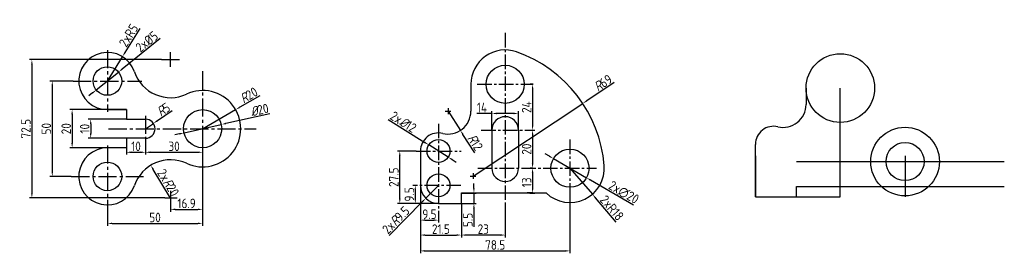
# Model space of a CAD drawing. Header units: millimetres. Extents: x 2009 to 3685, y 2539 to 5291.
import ezdxf

# ---------------------------------------------------------------- set-up
doc = ezdxf.new("R2010")
doc.units = ezdxf.units.MM
doc.linetypes.add('CENTER2', pattern=[28.575, 19.05, -3.175, 3.175, -3.175])
doc.layers.add('ST粗实线', color=7, linetype='Continuous', lineweight=30)
doc.layers.add('轮廓线', color=7, linetype='Continuous', lineweight=30)
doc.layers.add('中心线', color=7, linetype='CENTER2')
doc.styles.get("Standard").update_dxf_attribs({"font": 'gbenor.shx'})
doc.dimstyles.new('机械制图', dxfattribs={"dimtxt": 5, "dimasz": 2.5, "dimexe": 1.25, "dimexo": 0, "dimtad": 1, "dimdec": 1, "dimdsep": 46, "dimtxsty": 'Standard', "dimcen": 2.5, "dimadec": 0, "dimazin": 0, "dimtfac": 1, "dimtdec": 1, "dimtmove": 0, "dimatfit": 3, "dimfxl": 1, "dimarcsym": 0})
doc.dimstyles.new('机械制图$3', dxfattribs={"dimtxt": 5, "dimasz": 2.5, "dimexe": 1.25, "dimexo": 0, "dimtad": 1, "dimdsep": 46, "dimtxsty": 'Standard', "dimcen": 2.5, "dimadec": 0, "dimazin": 0, "dimtfac": 1, "dimtmove": 0, "dimatfit": 3, "dimfxl": 1, "dimarcsym": 0})
doc.dimstyles.new('机械制图$4', dxfattribs={"dimtxt": 5, "dimasz": 2.5, "dimexe": 1.25, "dimexo": 0, "dimtad": 1, "dimdsep": 46, "dimtxsty": 'Standard', "dimcen": 2.5, "dimsd2": 1, "dimadec": 0, "dimazin": 0, "dimtfac": 1, "dimtmove": 0, "dimatfit": 3, "dimfxl": 1, "dimarcsym": 0})

# ---------------------------------------------------------------- blocks, each defined once
blk = doc.blocks.new('*D12')
at = {"color": 0, "lineweight": -2, "transparency": 16777216}
for p, q in [((2037.34, 2629.16), (2025.19, 2629.16)), ((2026.44, 2626.66), (2026.44, 2581.66)), ((2036.41, 2579.16), (2025.19, 2579.16))]:
    blk.add_line(p, q, dxfattribs=at)
at = {"color": 0, "transparency": 16777216}
for points in [[(2026.03, 2626.66), (2026.86, 2626.66), (2026.44, 2629.16)], [(2026.03, 2581.66), (2026.86, 2581.66), (2026.44, 2579.16)]]:
    blk.add_solid(points, dxfattribs=at)
at = {"layer": 'Defpoints', "color": 0, "transparency": 16777216}
for p in [(2037.34, 2629.16), (2026.44, 2579.16), (2036.41, 2579.16)]:
    blk.add_point(p, dxfattribs=at)
at = {"color": 0, "transparency": 16777216, "insert": (2023.32, 2604.16), "char_height": 5, "attachment_point": 5, "rotation": 90}
blk.add_mtext('50', dxfattribs=at)
blk = doc.blocks.new('*D13')
at = {"color": 0, "lineweight": -2, "transparency": 16777216}
for p, q in [((2083.84, 2640.43), (2014.49, 2640.43)), ((2015.74, 2637.93), (2015.74, 2570.39)), ((2085.44, 2567.89), (2014.49, 2567.89))]:
    blk.add_line(p, q, dxfattribs=at)
at = {"color": 0, "transparency": 16777216}
for points in [[(2015.33, 2637.93), (2016.16, 2637.93), (2015.74, 2640.43)], [(2015.33, 2570.39), (2016.16, 2570.39), (2015.74, 2567.89)]]:
    blk.add_solid(points, dxfattribs=at)
at = {"layer": 'Defpoints', "color": 0, "transparency": 16777216}
for p in [(2083.84, 2640.43), (2015.74, 2567.89), (2085.44, 2567.89)]:
    blk.add_point(p, dxfattribs=at)
at = {"color": 0, "transparency": 16777216, "insert": (2012.62, 2604.16), "char_height": 5, "attachment_point": 5, "rotation": 90}
blk.add_mtext('72.5', dxfattribs=at)
blk = doc.blocks.new('*D14')
at = {"color": 0, "lineweight": -2, "transparency": 16777216}
for p, q in [((2065.37, 2614.16), (2035.61, 2614.16)), ((2036.86, 2611.66), (2036.86, 2596.66)), ((2065.37, 2594.16), (2035.61, 2594.16))]:
    blk.add_line(p, q, dxfattribs=at)
at = {"color": 0, "transparency": 16777216}
for points in [[(2036.45, 2611.66), (2037.28, 2611.66), (2036.86, 2614.16)], [(2036.45, 2596.66), (2037.28, 2596.66), (2036.86, 2594.16)]]:
    blk.add_solid(points, dxfattribs=at)
at = {"layer": 'Defpoints', "color": 0, "transparency": 16777216}
for p in [(2065.37, 2614.16), (2036.86, 2594.16), (2065.37, 2594.16)]:
    blk.add_point(p, dxfattribs=at)
at = {"color": 0, "transparency": 16777216, "insert": (2033.74, 2604.16), "char_height": 5, "attachment_point": 5, "rotation": 90}
blk.add_mtext('20', dxfattribs=at)
blk = doc.blocks.new('*D15')
at = {"color": 0, "lineweight": -2, "transparency": 16777216}
for p, q in [((2065.37, 2609.16), (2045.35, 2609.16)), ((2046.6, 2606.66), (2046.6, 2601.66)), ((2065.37, 2599.16), (2045.35, 2599.16))]:
    blk.add_line(p, q, dxfattribs=at)
at = {"color": 0, "transparency": 16777216}
for points in [[(2046.18, 2606.66), (2047.02, 2606.66), (2046.6, 2609.16)], [(2046.18, 2601.66), (2047.02, 2601.66), (2046.6, 2599.16)]]:
    blk.add_solid(points, dxfattribs=at)
at = {"layer": 'Defpoints', "color": 0, "transparency": 16777216}
for p in [(2065.37, 2609.16), (2046.6, 2599.16), (2065.37, 2599.16)]:
    blk.add_point(p, dxfattribs=at)
at = {"color": 0, "transparency": 16777216, "insert": (2043.47, 2604.16), "char_height": 5, "attachment_point": 5, "rotation": 90}
blk.add_mtext('10', dxfattribs=at)
blk = doc.blocks.new('*D16')
at = {"color": 0, "lineweight": -2, "transparency": 16777216}
for p, q in [((2105.37, 2574.03), (2105.37, 2560.61)), ((2088.5, 2571.67), (2088.5, 2560.61)), ((2091, 2561.86), (2102.87, 2561.86))]:
    blk.add_line(p, q, dxfattribs=at)
at = {"color": 0, "transparency": 16777216}
for points in [[(2091, 2562.28), (2091, 2561.45), (2088.5, 2561.86)], [(2102.87, 2562.28), (2102.87, 2561.45), (2105.37, 2561.86)]]:
    blk.add_solid(points, dxfattribs=at)
at = {"layer": 'Defpoints', "color": 0, "transparency": 16777216}
for p in [(2105.37, 2574.03), (2088.5, 2571.67), (2105.37, 2561.86)]:
    blk.add_point(p, dxfattribs=at)
at = {"color": 0, "transparency": 16777216, "insert": (2096.93, 2564.99), "char_height": 5, "attachment_point": 5}
blk.add_mtext('16.9', dxfattribs=at)
blk = doc.blocks.new('*D18')
at = {"color": 0, "lineweight": -2, "transparency": 16777216}
for p, q in [((2105.37, 2604.16), (2105.37, 2590.55)), ((2075.37, 2597.34), (2075.37, 2590.55)), ((2077.87, 2591.8), (2102.87, 2591.8))]:
    blk.add_line(p, q, dxfattribs=at)
at = {"color": 0, "transparency": 16777216}
for points in [[(2077.87, 2592.22), (2077.87, 2591.38), (2075.37, 2591.8)], [(2102.87, 2592.22), (2102.87, 2591.38), (2105.37, 2591.8)]]:
    blk.add_solid(points, dxfattribs=at)
at = {"layer": 'Defpoints', "color": 0, "transparency": 16777216}
for p in [(2105.37, 2604.16), (2075.37, 2597.34), (2105.37, 2591.8)]:
    blk.add_point(p, dxfattribs=at)
at = {"color": 0, "transparency": 16777216, "insert": (2090.37, 2594.93), "char_height": 5, "attachment_point": 5}
blk.add_mtext('30', dxfattribs=at)
blk = doc.blocks.new('*D19')
at = {"color": 0, "lineweight": -2, "transparency": 16777216}
for p, q in [((2105.37, 2589.9), (2105.37, 2553.25)), ((2055.37, 2562.97), (2055.37, 2553.25)), ((2057.87, 2554.5), (2102.87, 2554.5))]:
    blk.add_line(p, q, dxfattribs=at)
at = {"color": 0, "transparency": 16777216}
for points in [[(2057.87, 2554.92), (2057.87, 2554.09), (2055.37, 2554.5)], [(2102.87, 2554.92), (2102.87, 2554.09), (2105.37, 2554.5)]]:
    blk.add_solid(points, dxfattribs=at)
at = {"layer": 'Defpoints', "color": 0, "transparency": 16777216}
for p in [(2105.37, 2589.9), (2055.37, 2562.97), (2105.37, 2554.5)]:
    blk.add_point(p, dxfattribs=at)
at = {"color": 0, "transparency": 16777216, "insert": (2080.37, 2557.63), "char_height": 5, "attachment_point": 5}
blk.add_mtext('50', dxfattribs=at)
blk = doc.blocks.new('*D20')
at = {"color": 0, "lineweight": -2, "transparency": 16777216}
for p, q in [((2135.33, 2621.44), (2124.86, 2615.4)), ((2105.37, 2604.16), (2122.69, 2614.16))]:
    blk.add_line(p, q, dxfattribs=at)
at = {"color": 0, "transparency": 16777216}
blk.add_solid([(2124.65, 2615.77), (2125.06, 2615.04), (2122.69, 2614.16)], dxfattribs=at)
at = {"layer": 'Defpoints', "color": 0, "transparency": 16777216}
for p in [(2122.69, 2614.16), (2105.37, 2604.16)]:
    blk.add_point(p, dxfattribs=at)
at = {"color": 0, "transparency": 16777216, "insert": (2129.61, 2621.76), "char_height": 5, "attachment_point": 5, "rotation": 29.977}
blk.add_mtext('{\\Fgbeitc|c0;R}20', dxfattribs=at)
blk = doc.blocks.new('*D21')
at = {"color": 0, "lineweight": -2, "transparency": 16777216}
blk.add_line((2088.56, 2567.8), (2079.41, 2582.85), dxfattribs=at)
at = {"color": 0, "transparency": 16777216}
blk.add_solid([(2079.77, 2583.06), (2079.06, 2582.63), (2078.12, 2584.98)], dxfattribs=at)
at = {"layer": 'Defpoints', "color": 0, "transparency": 16777216}
for p in [(2078.12, 2584.98), (2088.5, 2567.89)]:
    blk.add_point(p, dxfattribs=at)
at = {"color": 0, "transparency": 16777216, "insert": (2087.31, 2575.88), "char_height": 5, "attachment_point": 5, "rotation": 301.2818}
blk.add_mtext('2x{\\Fgbeitc|c0;R}20', dxfattribs=at)
blk = doc.blocks.new('*D25')
at = {"color": 0, "lineweight": -2, "transparency": 16777216}
for p, q in [((2089.36, 2613.53), (2081.6, 2608.33)), ((2075.37, 2604.16), (2079.52, 2606.94))]:
    blk.add_line(p, q, dxfattribs=at)
at = {"color": 0, "transparency": 16777216}
blk.add_solid([(2081.37, 2608.68), (2081.83, 2607.99), (2079.52, 2606.94)], dxfattribs=at)
at = {"layer": 'Defpoints', "color": 0, "transparency": 16777216}
for p in [(2079.52, 2606.94), (2075.37, 2604.16)]:
    blk.add_point(p, dxfattribs=at)
at = {"color": 0, "transparency": 16777216, "insert": (2084.78, 2614.22), "char_height": 5, "attachment_point": 5, "rotation": 33.7974}
blk.add_mtext('{\\Fgbeitc|c0;R}5', dxfattribs=at)
blk = doc.blocks.new('*D26')
at = {"color": 0, "lineweight": -2, "transparency": 16777216}
for p, q in [((2140.58, 2612.02), (2117.57, 2606.88)), ((2095.61, 2601.98), (2115.13, 2606.34)), ((2093.17, 2601.44), (2090.73, 2600.9))]:
    blk.add_line(p, q, dxfattribs=at)
at = {"color": 0, "transparency": 16777216}
for points in [[(2117.47, 2607.29), (2117.66, 2606.48), (2115.13, 2606.34)], [(2093.08, 2601.85), (2093.26, 2601.03), (2095.61, 2601.98)]]:
    blk.add_solid(points, dxfattribs=at)
at = {"layer": 'Defpoints', "color": 0, "transparency": 16777216}
for p in [(2115.13, 2606.34), (2095.61, 2601.98)]:
    blk.add_point(p, dxfattribs=at)
at = {"color": 0, "transparency": 16777216, "insert": (2135.22, 2614.03), "char_height": 5, "attachment_point": 5, "rotation": 12.5794}
blk.add_mtext('{\\Fgbeitc|c0;%%C}20', dxfattribs=at)
blk = doc.blocks.new('*D29')
at = {"color": 0, "lineweight": -2, "transparency": 16777216}
for p, q in [((2217.35, 2592.45), (2207.58, 2592.45)), ((2208.83, 2567.45), (2208.83, 2589.95)), ((2229.15, 2564.95), (2207.58, 2564.95))]:
    blk.add_line(p, q, dxfattribs=at)
at = {"color": 0, "transparency": 16777216}
for points in [[(2208.41, 2589.95), (2209.25, 2589.95), (2208.83, 2592.45)], [(2208.41, 2567.45), (2209.25, 2567.45), (2208.83, 2564.95)]]:
    blk.add_solid(points, dxfattribs=at)
at = {"layer": 'Defpoints', "color": 0, "transparency": 16777216}
for p in [(2208.83, 2592.45), (2217.35, 2592.45), (2229.15, 2564.95)]:
    blk.add_point(p, dxfattribs=at)
at = {"color": 0, "transparency": 16777216, "insert": (2205.7, 2578.7), "char_height": 5, "attachment_point": 5, "rotation": 90}
blk.add_mtext('27.5', dxfattribs=at)
blk = doc.blocks.new('*D30')
at = {"color": 0, "lineweight": -2, "transparency": 16777216}
for p, q in [((2247.74, 2572.95), (2247.74, 2575.45)), ((2241.15, 2570.45), (2248.99, 2570.45)), ((2247.74, 2570.45), (2247.74, 2564.95)), ((2241.15, 2564.95), (2248.99, 2564.95)), ((2247.74, 2562.45), (2247.74, 2552.7))]:
    blk.add_line(p, q, dxfattribs=at)
at = {"color": 0, "transparency": 16777216}
for points in [[(2247.32, 2572.95), (2248.15, 2572.95), (2247.74, 2570.45)], [(2247.32, 2562.45), (2248.15, 2562.45), (2247.74, 2564.95)]]:
    blk.add_solid(points, dxfattribs=at)
at = {"layer": 'Defpoints', "color": 0, "transparency": 16777216}
for p in [(2241.15, 2570.45), (2241.15, 2564.95), (2247.74, 2564.95)]:
    blk.add_point(p, dxfattribs=at)
at = {"color": 0, "transparency": 16777216, "insert": (2244.61, 2556.32), "char_height": 5, "attachment_point": 5, "rotation": 90}
blk.add_mtext('5.5', dxfattribs=at)
blk = doc.blocks.new('*D31')
at = {"color": 0, "lineweight": -2, "transparency": 16777216}
for p, q in [((2217.4, 2574.45), (2215.71, 2574.45)), ((2216.96, 2571.95), (2216.96, 2567.45)), ((2229.15, 2564.95), (2215.71, 2564.95))]:
    blk.add_line(p, q, dxfattribs=at)
at = {"color": 0, "transparency": 16777216}
for points in [[(2216.55, 2571.95), (2217.38, 2571.95), (2216.96, 2574.45)], [(2216.55, 2567.45), (2217.38, 2567.45), (2216.96, 2564.95)]]:
    blk.add_solid(points, dxfattribs=at)
at = {"layer": 'Defpoints', "color": 0, "transparency": 16777216}
for p in [(2217.4, 2574.45), (2216.96, 2564.95), (2229.15, 2564.95)]:
    blk.add_point(p, dxfattribs=at)
at = {"color": 0, "transparency": 16777216, "insert": (2213.84, 2569.7), "char_height": 5, "attachment_point": 5, "rotation": 90}
blk.add_mtext('9.5', dxfattribs=at)
blk = doc.blocks.new('*D32')
at = {"color": 0, "lineweight": -2, "transparency": 16777216}
for p, q in [((2278.53, 2583.45), (2277.28, 2583.45)), ((2278.53, 2580.95), (2278.53, 2572.95)), ((2277.17, 2570.45), (2279.78, 2570.45))]:
    blk.add_line(p, q, dxfattribs=at)
at = {"color": 0, "transparency": 16777216}
for points in [[(2278.12, 2580.95), (2278.95, 2580.95), (2278.53, 2583.45)], [(2278.12, 2572.95), (2278.95, 2572.95), (2278.53, 2570.45)]]:
    blk.add_solid(points, dxfattribs=at)
at = {"layer": 'Defpoints', "color": 0, "transparency": 16777216}
for p in [(2278.53, 2583.45), (2277.17, 2570.45), (2278.53, 2570.45)]:
    blk.add_point(p, dxfattribs=at)
at = {"color": 0, "transparency": 16777216, "insert": (2275.41, 2576.03), "char_height": 5, "attachment_point": 5, "rotation": 90}
blk.add_mtext('13', dxfattribs=at)
blk = doc.blocks.new('*D33')
at = {"color": 0, "lineweight": -2, "transparency": 16777216}
for p, q in [((2276.74, 2603.45), (2279.78, 2603.45)), ((2278.53, 2600.95), (2278.53, 2585.95)), ((2278.53, 2583.45), (2279.78, 2583.45))]:
    blk.add_line(p, q, dxfattribs=at)
at = {"color": 0, "transparency": 16777216}
for points in [[(2278.12, 2600.95), (2278.95, 2600.95), (2278.53, 2603.45)], [(2278.12, 2585.95), (2278.95, 2585.95), (2278.53, 2583.45)]]:
    blk.add_solid(points, dxfattribs=at)
at = {"layer": 'Defpoints', "color": 0, "transparency": 16777216}
for p in [(2276.74, 2603.45), (2278.53, 2583.45), (2278.53, 2583.45)]:
    blk.add_point(p, dxfattribs=at)
at = {"color": 0, "transparency": 16777216, "insert": (2275.41, 2593.45), "char_height": 5, "attachment_point": 5, "rotation": 90}
blk.add_mtext('20', dxfattribs=at)
blk = doc.blocks.new('*D34')
at = {"color": 0, "lineweight": -2, "transparency": 16777216}
for p, q in [((2202.71, 2609.05), (2221.95, 2596.97)), ((2234.24, 2589.26), (2224.07, 2595.64)), ((2236.35, 2587.93), (2238.47, 2586.61))]:
    blk.add_line(p, q, dxfattribs=at)
at = {"color": 0, "transparency": 16777216}
for points in [[(2222.17, 2597.32), (2221.73, 2596.62), (2224.07, 2595.64)], [(2236.58, 2588.29), (2236.13, 2587.58), (2234.24, 2589.26)]]:
    blk.add_solid(points, dxfattribs=at)
at = {"layer": 'Defpoints', "color": 0, "transparency": 16777216}
for p in [(2224.07, 2595.64), (2234.24, 2589.26)]:
    blk.add_point(p, dxfattribs=at)
at = {"color": 0, "transparency": 16777216, "insert": (2210.69, 2607.72), "char_height": 5, "attachment_point": 5, "rotation": 327.8963}
blk.add_mtext('2x{\\Fgbeitc|c0;%%C}12', dxfattribs=at)
blk = doc.blocks.new('*D35')
at = {"color": 0, "lineweight": -2, "transparency": 16777216}
for p, q in [((2219.65, 2574.45), (2219.65, 2554.98)), ((2229.15, 2560.06), (2229.15, 2554.98)), ((2222.15, 2556.23), (2226.65, 2556.23))]:
    blk.add_line(p, q, dxfattribs=at)
at = {"color": 0, "transparency": 16777216}
for points in [[(2222.15, 2556.65), (2222.15, 2555.81), (2219.65, 2556.23)], [(2226.65, 2556.65), (2226.65, 2555.81), (2229.15, 2556.23)]]:
    blk.add_solid(points, dxfattribs=at)
at = {"layer": 'Defpoints', "color": 0, "transparency": 16777216}
for p in [(2219.65, 2574.45), (2229.15, 2560.06), (2229.15, 2556.23)]:
    blk.add_point(p, dxfattribs=at)
at = {"color": 0, "transparency": 16777216, "insert": (2224.4, 2559.35), "char_height": 5, "attachment_point": 5}
blk.add_mtext('9.5', dxfattribs=at)
blk = doc.blocks.new('*D36')
at = {"color": 0, "lineweight": -2, "transparency": 16777216}
for p, q in [((2219.65, 2574.45), (2219.65, 2547.15)), ((2241.15, 2564.95), (2241.15, 2547.15)), ((2222.15, 2548.4), (2238.65, 2548.4))]:
    blk.add_line(p, q, dxfattribs=at)
at = {"color": 0, "transparency": 16777216}
for points in [[(2222.15, 2548.82), (2222.15, 2547.98), (2219.65, 2548.4)], [(2238.65, 2548.82), (2238.65, 2547.98), (2241.15, 2548.4)]]:
    blk.add_solid(points, dxfattribs=at)
at = {"layer": 'Defpoints', "color": 0, "transparency": 16777216}
for p in [(2219.65, 2574.45), (2241.15, 2564.95), (2241.15, 2548.4)]:
    blk.add_point(p, dxfattribs=at)
at = {"color": 0, "transparency": 16777216, "insert": (2230.4, 2551.53), "char_height": 5, "attachment_point": 5}
blk.add_mtext('21.5', dxfattribs=at)
blk = doc.blocks.new('*D38')
at = {"color": 0, "lineweight": -2, "transparency": 16777216}
for p, q in [((2241.15, 2564.95), (2241.15, 2547.15)), ((2264.15, 2564.54), (2264.15, 2547.15)), ((2261.65, 2548.4), (2243.65, 2548.4))]:
    blk.add_line(p, q, dxfattribs=at)
at = {"color": 0, "transparency": 16777216}
for points in [[(2243.65, 2548.82), (2243.65, 2547.98), (2241.15, 2548.4)], [(2261.65, 2548.82), (2261.65, 2547.98), (2264.15, 2548.4)]]:
    blk.add_solid(points, dxfattribs=at)
at = {"layer": 'Defpoints', "color": 0, "transparency": 16777216}
for p in [(2241.15, 2564.95), (2264.15, 2564.54), (2241.15, 2548.4)]:
    blk.add_point(p, dxfattribs=at)
at = {"color": 0, "transparency": 16777216, "insert": (2252.65, 2551.53), "char_height": 5, "attachment_point": 5}
blk.add_mtext('23', dxfattribs=at)
blk = doc.blocks.new('*D41')
at = {"color": 0, "lineweight": -2, "transparency": 16777216}
for p, q in [((2229.15, 2574.45), (2222.48, 2567.69)), ((2203.2, 2548.19), (2220.72, 2565.92))]:
    blk.add_line(p, q, dxfattribs=at)
at = {"color": 0, "transparency": 16777216}
blk.add_solid([(2220.42, 2566.21), (2221.01, 2565.62), (2222.48, 2567.69)], dxfattribs=at)
at = {"layer": 'Defpoints', "color": 0, "transparency": 16777216}
for p in [(2229.15, 2574.45), (2222.48, 2567.69)]:
    blk.add_point(p, dxfattribs=at)
at = {"color": 0, "transparency": 16777216, "insert": (2206.79, 2556.27), "char_height": 5, "attachment_point": 5, "rotation": 45.3377}
blk.add_mtext('2x{\\Fgbeitc|c0;R}9.5', dxfattribs=at)
blk = doc.blocks.new('*D43')
at = {"color": 0, "lineweight": -2, "transparency": 16777216}
for p, q in [((2278.86, 2627.45), (2277.28, 2627.45)), ((2278.53, 2624.95), (2278.53, 2605.95)), ((2278.53, 2603.45), (2279.78, 2603.45))]:
    blk.add_line(p, q, dxfattribs=at)
at = {"color": 0, "transparency": 16777216}
for points in [[(2278.12, 2624.95), (2278.95, 2624.95), (2278.53, 2627.45)], [(2278.12, 2605.95), (2278.95, 2605.95), (2278.53, 2603.45)]]:
    blk.add_solid(points, dxfattribs=at)
at = {"layer": 'Defpoints', "color": 0, "transparency": 16777216}
for p in [(2278.86, 2627.45), (2278.53, 2603.45), (2278.53, 2603.45)]:
    blk.add_point(p, dxfattribs=at)
at = {"color": 0, "transparency": 16777216, "insert": (2275.41, 2615.45), "char_height": 5, "attachment_point": 5, "rotation": 90}
blk.add_mtext('24', dxfattribs=at)
blk = doc.blocks.new('*D44')
at = {"color": 0, "lineweight": -2, "transparency": 16777216}
for p, q in [((2321.33, 2628.31), (2306.94, 2618.78)), ((2247.32, 2579.31), (2304.85, 2617.4))]:
    blk.add_line(p, q, dxfattribs=at)
at = {"color": 0, "transparency": 16777216}
blk.add_solid([(2306.71, 2619.13), (2307.17, 2618.43), (2304.85, 2617.4)], dxfattribs=at)
at = {"layer": 'Defpoints', "color": 0, "transparency": 16777216}
for p in [(2304.85, 2617.4), (2247.32, 2579.31)]:
    blk.add_point(p, dxfattribs=at)
at = {"color": 0, "transparency": 16777216, "insert": (2315.49, 2628.19), "char_height": 5, "attachment_point": 5, "rotation": 33.5084}
blk.add_mtext('{\\Fgbeitc|c0;R}69', dxfattribs=at)
blk = doc.blocks.new('*D46')
at = {"color": 0, "lineweight": -2, "transparency": 16777216}
for p, q in [((2234.15, 2613.36), (2240.64, 2603.26)), ((2248.2, 2591.48), (2241.99, 2601.16))]:
    blk.add_line(p, q, dxfattribs=at)
at = {"color": 0, "transparency": 16777216}
blk.add_solid([(2242.34, 2601.39), (2241.64, 2600.94), (2240.64, 2603.26)], dxfattribs=at)
at = {"layer": 'Defpoints', "color": 0, "transparency": 16777216}
for p in [(2234.15, 2613.36), (2240.64, 2603.26)]:
    blk.add_point(p, dxfattribs=at)
at = {"color": 0, "transparency": 16777216, "insert": (2248.4, 2596.96), "char_height": 5, "attachment_point": 5, "rotation": 302.7015}
blk.add_mtext('{\\Fgbeitc|c0;R}12', dxfattribs=at)
blk = doc.blocks.new('*D49')
at = {"color": 0, "lineweight": -2, "transparency": 16777216}
for p, q in [((2257.15, 2612.14), (2249.24, 2612.14)), ((2257.15, 2603.45), (2257.15, 2613.39)), ((2268.65, 2612.14), (2259.65, 2612.14)), ((2271.15, 2603.45), (2271.15, 2613.39))]:
    blk.add_line(p, q, dxfattribs=at)
at = {"color": 0, "transparency": 16777216}
for points in [[(2259.65, 2612.56), (2259.65, 2611.73), (2257.15, 2612.14)], [(2268.65, 2612.56), (2268.65, 2611.73), (2271.15, 2612.14)]]:
    blk.add_solid(points, dxfattribs=at)
at = {"layer": 'Defpoints', "color": 0, "transparency": 16777216}
for p in [(2271.15, 2612.14), (2257.15, 2603.45), (2271.15, 2603.45)]:
    blk.add_point(p, dxfattribs=at)
at = {"color": 0, "transparency": 16777216, "insert": (2251.95, 2615.27), "char_height": 5, "attachment_point": 5}
blk.add_mtext('14', dxfattribs=at)
blk = doc.blocks.new('*D53')
at = {"color": 0, "lineweight": -2, "transparency": 16777216}
for p, q in [((2219.65, 2578.3), (2219.65, 2538.84)), ((2298.15, 2568.46), (2298.15, 2538.84)), ((2222.15, 2540.09), (2295.65, 2540.09))]:
    blk.add_line(p, q, dxfattribs=at)
at = {"color": 0, "transparency": 16777216}
for points in [[(2222.15, 2540.51), (2222.15, 2539.67), (2219.65, 2540.09)], [(2295.65, 2540.51), (2295.65, 2539.67), (2298.15, 2540.09)]]:
    blk.add_solid(points, dxfattribs=at)
at = {"layer": 'Defpoints', "color": 0, "transparency": 16777216}
for p in [(2219.65, 2578.3), (2298.15, 2568.46), (2298.15, 2540.09)]:
    blk.add_point(p, dxfattribs=at)
at = {"color": 0, "transparency": 16777216, "insert": (2258.9, 2543.21), "char_height": 5, "attachment_point": 5}
blk.add_mtext('78.5', dxfattribs=at)
blk = doc.blocks.new('*D56')
at = {"color": 0, "lineweight": -2, "transparency": 16777216}
for p, q in [((2072.38, 2656.69), (2064.57, 2644.05)), ((2055.37, 2629.16), (2063.25, 2641.92))]:
    blk.add_line(p, q, dxfattribs=at)
at = {"color": 0, "transparency": 16777216}
blk.add_solid([(2064.21, 2644.27), (2064.92, 2643.83), (2063.25, 2641.92)], dxfattribs=at)
at = {"layer": 'Defpoints', "color": 0, "transparency": 16777216}
for p in [(2063.25, 2641.92), (2055.37, 2629.16)]:
    blk.add_point(p, dxfattribs=at)
at = {"color": 0, "transparency": 16777216, "insert": (2066.47, 2653.08), "char_height": 5, "attachment_point": 5, "rotation": 58.2854}
blk.add_mtext('2xR5', dxfattribs=at)
blk = doc.blocks.new('*D57')
at = {"color": 0, "lineweight": -2, "transparency": 16777216}
for p, q in [((2083.01, 2651.41), (2063.16, 2635.43)), ((2049.52, 2624.46), (2061.21, 2633.86)), ((2047.58, 2622.89), (2045.63, 2621.33))]:
    blk.add_line(p, q, dxfattribs=at)
at = {"color": 0, "transparency": 16777216}
for points in [[(2062.9, 2635.76), (2063.42, 2635.11), (2061.21, 2633.86)], [(2047.31, 2623.22), (2047.84, 2622.57), (2049.52, 2624.46)]]:
    blk.add_solid(points, dxfattribs=at)
at = {"layer": 'Defpoints', "color": 0, "transparency": 16777216}
for p in [(2061.21, 2633.86), (2049.52, 2624.46)]:
    blk.add_point(p, dxfattribs=at)
at = {"color": 0, "transparency": 16777216, "insert": (2076.07, 2649.84), "char_height": 5, "attachment_point": 5, "rotation": 38.8259}
blk.add_mtext('2x%%C5', dxfattribs=at)
blk = doc.blocks.new('*D58')
at = {"color": 0, "lineweight": -2, "transparency": 16777216}
for p, q in [((2075.37, 2599.16), (2075.37, 2590.55)), ((2065.37, 2594.16), (2065.37, 2590.55)), ((2067.87, 2591.8), (2072.87, 2591.8))]:
    blk.add_line(p, q, dxfattribs=at)
at = {"color": 0, "transparency": 16777216}
for points in [[(2067.87, 2592.22), (2067.87, 2591.38), (2065.37, 2591.8)], [(2072.87, 2592.22), (2072.87, 2591.38), (2075.37, 2591.8)]]:
    blk.add_solid(points, dxfattribs=at)
at = {"layer": 'Defpoints', "color": 0, "transparency": 16777216}
for p in [(2075.37, 2599.16), (2065.37, 2594.16), (2075.37, 2591.8)]:
    blk.add_point(p, dxfattribs=at)
at = {"color": 0, "transparency": 16777216, "insert": (2070.37, 2594.93), "char_height": 5, "attachment_point": 5}
blk.add_mtext('10', dxfattribs=at)
blk = doc.blocks.new('*D60')
at = {"color": 0, "lineweight": -2, "transparency": 16777216}
for p, q in [((2298.15, 2583.45), (2309.89, 2569.81)), ((2322.47, 2555.18), (2311.52, 2567.91))]:
    blk.add_line(p, q, dxfattribs=at)
at = {"color": 0, "transparency": 16777216}
blk.add_solid([(2311.84, 2568.18), (2311.21, 2567.64), (2309.89, 2569.81)], dxfattribs=at)
at = {"layer": 'Defpoints', "color": 0, "transparency": 16777216}
for p in [(2298.15, 2583.45), (2309.89, 2569.81)]:
    blk.add_point(p, dxfattribs=at)
at = {"color": 0, "transparency": 16777216, "insert": (2320.19, 2562.62), "char_height": 5, "attachment_point": 5, "rotation": 310.698}
blk.add_mtext('2xR18', dxfattribs=at)
blk = doc.blocks.new('*D61')
at = {"color": 0, "lineweight": -2, "transparency": 16777216}
for p, q in [((2287.34, 2589.72), (2285.17, 2590.97)), ((2289.5, 2588.46), (2306.81, 2578.44)), ((2331.52, 2564.13), (2308.97, 2577.19))]:
    blk.add_line(p, q, dxfattribs=at)
at = {"color": 0, "transparency": 16777216}
for points in [[(2287.55, 2590.08), (2287.13, 2589.36), (2289.5, 2588.46)], [(2309.18, 2577.55), (2308.76, 2576.83), (2306.81, 2578.44)]]:
    blk.add_solid(points, dxfattribs=at)
at = {"layer": 'Defpoints', "color": 0, "transparency": 16777216}
for p in [(2289.5, 2588.46), (2306.81, 2578.44)]:
    blk.add_point(p, dxfattribs=at)
at = {"color": 0, "transparency": 16777216, "insert": (2326.37, 2570.72), "char_height": 5, "attachment_point": 5, "rotation": 329.9257}
blk.add_mtext('2x∅20', dxfattribs=at)

msp = doc.modelspace()

# ---------------------------------------------------------------- linework, layer by layer
for p, q in [((2422.034, 2625.444), (2422.034, 2616.855)), ((2440.034, 2568.444), (2440.034, 2625.444)), ((2395.534, 2568.444), (2395.534, 2595.944)), ((2395.534, 2589.944), (2395.534, 2568.444)), ((2474.034, 2589.944), (2474.034, 2568.444)), ((2417.034, 2586.944), (2526.113, 2586.944)), ((2417.034, 2568.444), (2417.034, 2573.944)), ((2417.034, 2573.944), (2526.113, 2573.944)), ((2395.534, 2568.444), (2417.034, 2568.444)), ((2417.034, 2568.444), (2440.034, 2568.444))]:
    msp.add_line(p, q)
at = {"color": 7, "linetype": 'ByBlock'}
msp.add_line((2278.66, 2570.452), (2275.689, 2570.452), dxfattribs=at)
for centre, radius in [((2440.034, 2625.444), 18), ((2474.034, 2586.944), 18), ((2474.034, 2586.944), 10)]:
    msp.add_circle(centre, radius)
for centre, radius, start, end in [((2410.034, 2616.855), 12, 256.55227, 0), ((2405.034, 2595.944), 9.5, 76.55227, 180)]:
    msp.add_arc(centre, radius, start, end)
at = {"layer": 'Defpoints', "color": 0, "linetype": 'ByBlock'}
for p in [(2254.129, 2642.402), (2273.045, 2632.028), (2264.153, 2627.452), (2255.262, 2622.876), (2242.362, 2604.61), (2269.132, 2608.373), (2264.153, 2603.452), (2264.153, 2603.452), (2264.153, 2570.452), (2277.689, 2570.452), (2278.66, 2570.452), (2279.667, 2570.452)]:
    msp.add_point(p, dxfattribs=at)
at = {"layer": 'Defpoints', "color": 0, "linetype": 'ByBlock', "ltscale": 0.4}
msp.add_point((2264.153, 2583.452), dxfattribs=at)
msp.add_point((2264.153, 2583.452), dxfattribs=at)
at = {"layer": 'ST粗实线'}
for p, q in [((2246.153, 2627.452), (2246.153, 2613.362)), ((2257.153, 2603.452), (2257.153, 2583.452)), ((2271.153, 2603.452), (2271.153, 2583.452)), ((2219.653, 2592.452), (2219.653, 2574.452)), ((2241.153, 2564.952), (2241.153, 2570.452)), ((2241.153, 2570.452), (2285.704, 2570.452)), ((2229.153, 2564.952), (2241.153, 2564.952))]:
    msp.add_line(p, q, dxfattribs=at)
for centre, radius in [((2264.153, 2627.452), 10), ((2229.153, 2592.452), 6), ((2298.153, 2583.452), 10), ((2229.153, 2574.452), 6)]:
    msp.add_circle(centre, radius, dxfattribs=at)
for centre, radius, start, end in [((2264.153, 2627.452), 18, 70.72946, 180), ((2247.322, 2579.309), 69, 4.65902, 70.72946), ((2234.153, 2613.362), 12, 256.55227, 0), ((2264.153, 2603.452), 7, 0, 180), ((2229.153, 2592.452), 9.5, 76.55227, 180), ((2298.153, 2583.452), 18, 226.23826, 4.65902), ((2264.153, 2583.452), 7, 180, 0), ((2229.153, 2574.452), 9.5, 180, 270)]:
    msp.add_arc(centre, radius, start, end, dxfattribs=at)
at = {"layer": '中心线', "ltscale": 0.4}
for p, q in [((2264.153, 2654.419), (2264.153, 2564.539)), ((2249.446, 2627.452), (2278.861, 2627.452)), ((2232.653, 2613.362), (2235.653, 2613.362)), ((2234.153, 2614.862), (2234.153, 2611.862)), ((2229.153, 2606.768), (2229.153, 2560.057)), ((2251.568, 2603.452), (2276.739, 2603.452)), ((2298.153, 2598.448), (2298.153, 2568.456)), ((2217.347, 2592.452), (2240.96, 2592.452)), ((2245.822, 2579.309), (2248.822, 2579.309)), ((2247.322, 2580.809), (2247.322, 2577.809)), ((2249.773, 2583.452), (2312.135, 2583.452)), ((2240.904, 2574.452), (2217.403, 2574.452))]:
    msp.add_line(p, q, dxfattribs=at)
at = {"layer": '中心线', "ltscale": 0.5}
for p, q in [((2055.366, 2645.357), (2055.366, 2612.968)), ((2088.501, 2636.621), (2088.501, 2644.246)), ((2083.835, 2640.433), (2093.167, 2640.433)), ((2105.366, 2634.297), (2105.366, 2574.028)), ((2037.338, 2629.162), (2073.393, 2629.162)), ((2075.366, 2610.983), (2075.366, 2597.342)), ((2055.976, 2604.162), (2133.448, 2604.162)), ((2055.366, 2595.357), (2055.366, 2562.968)), ((2036.41, 2579.162), (2074.322, 2579.162)), ((2088.501, 2571.669), (2088.501, 2564.114)), ((2085.435, 2567.891), (2091.991, 2567.891))]:
    msp.add_line(p, q, dxfattribs=at)
at = {"layer": '轮廓线'}
for p, q in [((2055.366, 2614.162), (2065.366, 2614.162)), ((2065.366, 2614.162), (2065.366, 2609.162)), ((2065.366, 2609.162), (2075.366, 2609.162)), ((2075.366, 2599.162), (2065.366, 2599.162)), ((2065.366, 2599.162), (2065.366, 2594.162)), ((2065.366, 2594.162), (2055.366, 2594.162))]:
    msp.add_line(p, q, dxfattribs=at)
for centre, radius in [((2055.366, 2629.162), 7.5), ((2105.366, 2604.162), 10), ((2055.366, 2579.162), 7.5)]:
    msp.add_circle(centre, radius, dxfattribs=at)
for centre, radius, start, end in [((2055.366, 2629.162), 15, 18.78575, 270), ((2088.501, 2640.433), 20, 198.78575, 294.93639), ((2105.366, 2604.162), 20, 245.06361, 114.93639), ((2075.366, 2604.162), 5, 270, 90), ((2055.366, 2579.162), 15, 90, 341.21425), ((2088.501, 2567.891), 20, 65.06361, 161.21425)]:
    msp.add_arc(centre, radius, start, end, dxfattribs=at)

# ---------------------------------------------------------------- dimensions: what is measured, and where the dimension line sits
for p1, p2, text, picture, middle in [((2049.523, 2624.46), (2061.209, 2633.865), '2x%%C5', '*D57', (2078.029, 2647.401)), ((2095.606, 2601.985), (2115.126, 2606.34), '{\\Fgbeitc|c0;%%C}20', '*D26', (2135.897, 2610.975)), ((2234.236, 2589.263), (2224.071, 2595.641), '2x{\\Fgbeitc|c0;%%C}12', '*D34', (2209.033, 2605.075)), ((2289.5, 2588.463), (2306.807, 2578.441), '2x<>', '*D61', (2324.805, 2568.018))]:
    dim = msp.add_diameter_dim_2p(p1=p1, p2=p2, text=text, dimstyle='机械制图$3')
    dim.commit()
    dim.dimension.update_dxf_attribs({"geometry": picture, "text_midpoint": middle, "dimtype": 163})
for center, mpoint, text, picture, middle in [((2055.366, 2629.162), (2063.251, 2641.923), '2xR5', '*D56', (2066.47, 2653.077)), ((2105.366, 2604.162), (2122.69, 2614.155), '{\\Fgbeitc|c0;R}20', '*D20', (2129.612, 2621.756)), ((2075.366, 2604.162), (2079.521, 2606.944), '{\\Fgbeitc|c0;R}5', '*D25', (2084.779, 2614.224)), ((2234.153, 2613.362), (2240.637, 2603.265), '{\\Fgbeitc|c0;R}12', '*D46', (2248.399, 2596.959))]:
    dim = msp.add_radius_dim(center=center, mpoint=mpoint, text=text, dimstyle='机械制图$4')
    dim.commit()
    dim.dimension.update_dxf_attribs({"geometry": picture, "text_midpoint": middle})
for base, p1, p2, picture, middle in [((2015.744, 2567.891), (2083.835, 2640.433), (2085.435, 2567.891), '*D13', (2015.744, 2604.162)), ((2026.443, 2579.162), (2037.338, 2629.162), (2036.41, 2579.162), '*D12', (2026.443, 2604.162)), ((2278.533, 2570.452), (2278.533, 2583.452), (2277.175, 2570.452), '*D32', (2278.533, 2576.027)), ((2247.736, 2564.952), (2241.153, 2570.452), (2241.153, 2564.952), '*D30', (2247.736, 2556.324))]:
    dim = msp.add_linear_dim(base=base, p1=p1, p2=p2, angle=90, dimstyle='机械制图')
    dim.commit()
    dim.dimension.update_dxf_attribs({"geometry": picture, "text_midpoint": middle, "dimtype": 160})
for center, mpoint, text, picture, middle in [((2247.322, 2579.309), (2304.855, 2617.401), '{\\Fgbeitc|c0;R}69', '*D44', (2317.215, 2625.585)), ((2088.501, 2567.891), (2078.116, 2584.984), '2x{\\Fgbeitc|c0;R}20', '*D21', (2084.635, 2574.254)), ((2298.153, 2583.452), (2309.891, 2569.805), '2x<>', '*D60', (2317.82, 2560.586)), ((2229.153, 2574.452), (2222.476, 2567.695), '2x{\\Fgbeitc|c0;R}9.5', '*D41', (2209.017, 2554.077))]:
    dim = msp.add_radius_dim(center=center, mpoint=mpoint, text=text, dimstyle='机械制图$4')
    dim.commit()
    dim.dimension.update_dxf_attribs({"geometry": picture, "text_midpoint": middle, "dimtype": 164})
for base, p1, p2, picture, middle in [((2278.533, 2603.452), (2278.861, 2627.452), (2278.533, 2603.452), '*D43', (2275.408, 2615.452)), ((2036.864, 2594.162), (2065.366, 2614.162), (2065.366, 2594.162), '*D14', (2033.739, 2604.162)), ((2046.599, 2599.162), (2065.366, 2609.162), (2065.366, 2599.162), '*D15', (2043.474, 2604.162)), ((2278.533, 2583.452), (2276.739, 2603.452), (2278.533, 2583.452), '*D33', (2275.408, 2593.452)), ((2208.829, 2592.452), (2229.153, 2564.952), (2217.347, 2592.452), '*D29', (2205.704, 2578.702)), ((2216.962, 2564.952), (2217.403, 2574.452), (2229.153, 2564.952), '*D31', (2213.837, 2569.702))]:
    dim = msp.add_linear_dim(base=base, p1=p1, p2=p2, angle=90, dimstyle='机械制图')
    dim.commit()
    dim.dimension.update_dxf_attribs({"geometry": picture, "text_midpoint": middle})
for base, p1, p2, picture, middle in [((2271.153, 2612.145), (2257.153, 2603.452), (2271.153, 2603.452), '*D49', (2251.945, 2612.145)), ((2105.366, 2561.864), (2088.501, 2571.669), (2105.366, 2574.028), '*D16', (2096.934, 2561.864))]:
    dim = msp.add_linear_dim(base=base, p1=p1, p2=p2, dimstyle='机械制图')
    dim.commit()
    dim.dimension.update_dxf_attribs({"geometry": picture, "text_midpoint": middle, "dimtype": 160})
for base, p1, p2, picture, middle in [((2105.366, 2591.8), (2075.366, 2597.342), (2105.366, 2604.162), '*D18', (2090.366, 2594.925)), ((2075.366, 2591.8), (2065.366, 2594.162), (2075.366, 2599.162), '*D58', (2070.366, 2594.925)), ((2105.366, 2554.503), (2055.366, 2562.968), (2105.366, 2589.903), '*D19', (2080.366, 2557.628)), ((2298.153, 2540.09), (2219.653, 2578.304), (2298.153, 2568.456), '*D53', (2258.903, 2543.215)), ((2229.153, 2556.229), (2219.653, 2574.452), (2229.153, 2560.057), '*D35', (2224.403, 2559.354)), ((2241.153, 2548.401), (2219.653, 2574.452), (2241.153, 2564.952), '*D36', (2230.403, 2551.526)), ((2241.153, 2548.401), (2264.153, 2564.539), (2241.153, 2564.952), '*D38', (2252.653, 2551.526))]:
    dim = msp.add_linear_dim(base=base, p1=p1, p2=p2, dimstyle='机械制图')
    dim.commit()
    dim.dimension.update_dxf_attribs({"geometry": picture, "text_midpoint": middle})

doc.saveas('drawing.dxf')
